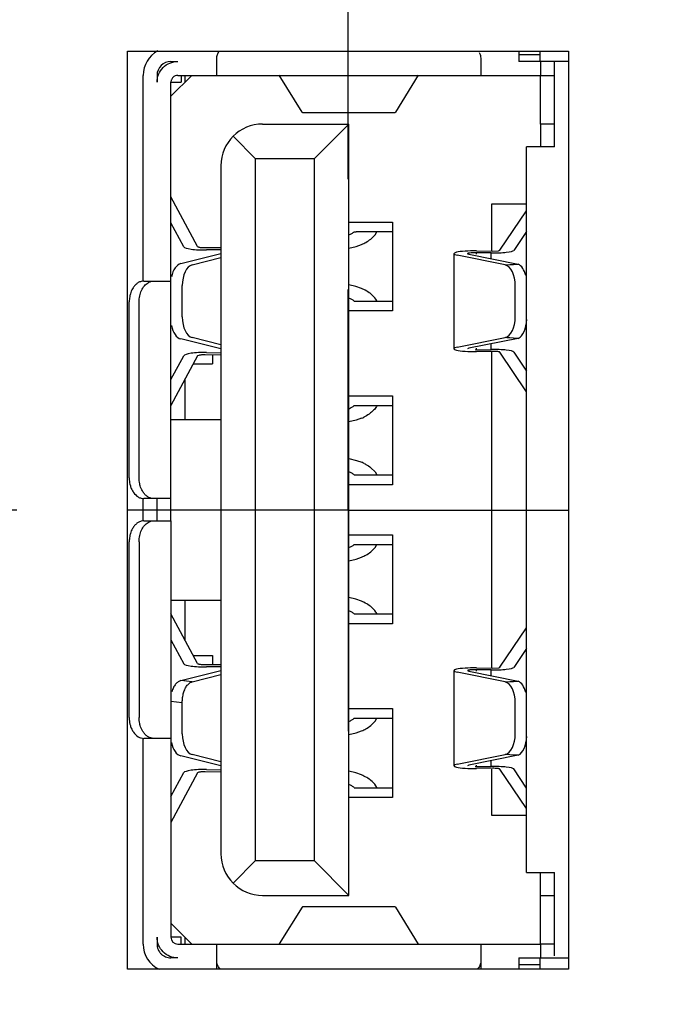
# Model space of a CAD drawing. Header units: inches. Extents: x 0.2 to 16.8, y 0.2 to 10.8.
# Tile 13 of 19: x 7.96 to 8.333, y 6.476 to 7.034. Entities that reach past the tile are written whole.
import ezdxf

# ---------------------------------------------------------------- set-up
doc = ezdxf.new("R2010")
doc.units = ezdxf.units.IN
doc.header["$LTSCALE"] = 0.935
doc.header["$MEASUREMENT"] = 0
doc.linetypes.add('CENTER', pattern=[0.6, 0.375, -0.075, 0.075, -0.075])
doc.layers.get('0').update_dxf_attribs({"linetype": 'CONTINUOUS'})
doc.layers.add('DEFAULT_1', color=7, linetype='CENTER')
doc.layers.add('DIMENSIONS', color=7, linetype='CONTINUOUS')
doc.styles.get("Standard").update_dxf_attribs({"font": 'txt', "width": 0.8})
doc.dimstyles.new('DIMSTYLE_1', dxfattribs={"dimtxt": 0.125, "dimasz": 0.18, "dimexe": 0.125, "dimexo": 0.0625, "dimgap": 0.09, "dimtad": 0, "dimtih": 1, "dimtoh": 1, "dimdec": 3, "dimzin": 4, "dimdsep": 46, "dimtxsty": 'STANDARD', "dimblk": '_FILLED', "dimblk1": '_FILLED', "dimblk2": '_FILLED', "dimcen": 0.09, "dimadec": 0, "dimazin": 0, "dimtp": 0.01, "dimtm": 0.01, "dimtfac": 1, "dimtdec": 3, "dimtofl": 0, "dimtmove": 0, "dimatfit": 3, "dimldrblk": '_FILLED', "dimfxl": 1, "dimtolj": 1, "dimtzin": 4, "dimarcsym": 0})

# ---------------------------------------------------------------- blocks, each defined once
blk = doc.blocks.new('*D7')
at = {"layer": 'DIMENSIONS', "color": 2, "linetype": 'CONTINUOUS'}
blk.add_line((7.9581584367, 6.756322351), (7.1049207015, 6.756322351), dxfattribs=at)
at = {"layer": 'DIMENSIONS', "color": 2, "linetype": 'CONTINUOUS', "insert": (7.0424207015, 6.818822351), "char_height": 0.125, "width": 1.325, "attachment_point": 3, "line_spacing_factor": 0.9}
blk.add_mtext('3.622{\\Ftxt.shx;\\W1.000000;\\H0.125000; }[92.01]', dxfattribs=at)
blk = doc.blocks.new('_FILLED')
at = {"color": 0, "linetype": 'BYBLOCK'}
blk.add_solid([(0, 0), (-1, 0.1736111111), (-1, -0.1736111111)], dxfattribs=at)
blk = doc.blocks.new('*D8')
at = {"layer": 'DIMENSIONS', "color": 2, "linetype": 'CONTINUOUS'}
blk.add_line((8.1858041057, 7.217122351), (7.1049207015, 7.217122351), dxfattribs=at)
at = {"layer": 'DIMENSIONS', "color": 2, "linetype": 'CONTINUOUS', "insert": (7.0424207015, 7.279622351), "char_height": 0.125, "width": 1.425, "attachment_point": 3, "line_spacing_factor": 0.9}
blk.add_mtext('4.083{\\Ftxt.shx;\\W1.000000;\\H0.125000; }[103.71]', dxfattribs=at)
blk = doc.blocks.new('*D16')
at = {"layer": 'DIMENSIONS', "color": 2, "linetype": 'CONTINUOUS'}
blk.add_line((8.1457584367, 6.943922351), (8.1457584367, 8.764272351), dxfattribs=at)
at = {"layer": 'DIMENSIONS', "color": 2, "linetype": 'CONTINUOUS', "insert": (8.0832584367, 8.826772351), "char_height": 0.125, "width": 1.225, "attachment_point": 1, "rotation": 90, "line_spacing_factor": 0.9}
blk.add_mtext('.703{\\Ftxt.shx;\\W1.000000;\\H0.125000; }[17.85]', dxfattribs=at)

msp = doc.modelspace()

# ---------------------------------------------------------------- linework, layer by layer
at = {"color": 6, "linetype": 'CONTINUOUS'}
for p, q in [((8.0207584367, 6.496322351), (8.0207584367, 7.016322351)), ((8.0207584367, 7.016322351), (8.2707584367, 7.016322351)), ((8.2544277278, 7.016322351), (8.2544277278, 7.0105446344)), ((8.2707584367, 7.016322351), (8.2707584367, 6.496322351)), ((8.0453726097, 7.0105446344), (8.0493096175, 7.0105446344)), ((8.2707584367, 7.0105446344), (8.2426167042, 7.0105446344)), ((8.2626954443, 6.9621194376), (8.2626954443, 7.0105446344)), ((8.0296245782, 6.8861351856), (8.0296245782, 7.0026706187)), ((8.0374985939, 7.0026706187), (8.0374985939, 6.9987336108)), ((8.0493096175, 7.0026706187), (8.2548214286, 7.0026706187)), ((8.0512781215, 7.0026706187), (8.0512781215, 6.9987336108)), ((8.1197308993, 6.981810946), (8.1067532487, 7.0027302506)), ((8.1855667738, 7.0027302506), (8.1725891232, 6.981810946)), ((8.2548214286, 6.9751115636), (8.2548214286, 7.0026706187)), ((8.0453726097, 6.7629068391), (8.0453726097, 6.9987336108)), ((8.1197308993, 6.981810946), (8.1199512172, 6.9816356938)), ((8.1199502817, 6.9816348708), (8.1723697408, 6.9816348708)), ((8.1723688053, 6.9816356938), (8.1725891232, 6.981810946)), ((8.0973411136, 6.9751115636), (8.1461600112, 6.9751115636)), ((8.1264749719, 6.9554265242), (8.1461600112, 6.9751115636)), ((8.1461600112, 6.5381036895), (8.1461600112, 6.9751115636)), ((8.0806378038, 6.9681928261), (8.0934041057, 6.9554265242)), ((8.2469474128, 6.5510958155), (8.2469474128, 6.9621194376)), ((8.2626954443, 6.9621194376), (8.2469474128, 6.9621194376)), ((8.0737190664, 6.9514895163), (8.0737190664, 6.5617257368)), ((8.0934041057, 6.5577887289), (8.0934041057, 6.9554265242)), ((8.1264749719, 6.9554265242), (8.0934041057, 6.9554265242)), ((8.1264749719, 6.9554265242), (8.1264749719, 6.5577887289)), ((8.060521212, 6.9056880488), (8.0453726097, 6.9337729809)), ((8.2272623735, 6.9031095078), (8.2272623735, 6.929835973)), ((8.2272623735, 6.929835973), (8.2469474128, 6.929835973)), ((8.2317988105, 6.903586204), (8.2469474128, 6.9259660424)), ((8.05267923, 6.9055690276), (8.0453726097, 6.9191152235)), ((8.1461600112, 6.9195997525), (8.1709631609, 6.9195997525)), ((8.1709631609, 6.9195997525), (8.1709631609, 6.8692060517)), ((8.1709565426, 6.9140879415), (8.1504469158, 6.9140879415)), ((8.1586734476, 6.9099438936), (8.1610596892, 6.9123334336)), ((8.1610596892, 6.9123334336), (8.162155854, 6.9140879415)), ((8.2469474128, 6.9142858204), (8.2396407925, 6.9034913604)), ((8.1461852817, 6.9048087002), (8.1502912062, 6.9057611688)), ((8.1502912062, 6.9057611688), (8.153454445, 6.9068932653)), ((8.0509441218, 6.8960764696), (8.0737190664, 6.9017768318)), ((8.0737190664, 6.9038990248), (8.0655065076, 6.9037743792)), ((8.2056294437, 6.9016459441), (8.2056294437, 6.847789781)), ((8.2348350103, 6.8953411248), (8.2076291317, 6.9007672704)), ((8.2141700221, 6.9013532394), (8.242231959, 6.895756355)), ((8.0574850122, 6.8953411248), (8.0737190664, 6.8994043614)), ((8.051813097, 6.8658444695), (8.051813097, 6.8835912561)), ((8.1502450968, 6.8830582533), (8.1461790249, 6.8839982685)), ((8.2405069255, 6.8658444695), (8.2405069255, 6.8835912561)), ((8.1534377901, 6.8819195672), (8.1502450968, 6.8830582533)), ((8.0217505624, 6.7747178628), (8.0217505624, 6.874324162)), ((8.0273183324, 6.7747178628), (8.0273183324, 6.874324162)), ((8.1492792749, 6.8747178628), (8.170956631, 6.8747178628)), ((8.1709631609, 6.8692060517), (8.1461600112, 6.8692060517)), ((8.0737190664, 6.8476588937), (8.0509441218, 6.8533592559)), ((8.0737190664, 6.8500313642), (8.0574850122, 6.8540946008)), ((8.2076291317, 6.8486684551), (8.2348350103, 6.8540946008)), ((8.242231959, 6.8536793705), (8.2141700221, 6.8480824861)), ((8.0655065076, 6.8456613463), (8.0737190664, 6.8455367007)), ((8.2272623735, 6.6668890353), (8.2272623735, 6.8458495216)), ((8.2469474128, 6.8234696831), (8.2317988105, 6.8458495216)), ((8.2396407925, 6.8459443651), (8.2469474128, 6.8351499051)), ((8.0453726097, 6.830320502), (8.05267923, 6.8438666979)), ((8.060521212, 6.8437476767), (8.0453726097, 6.8156627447)), ((8.0581139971, 6.8392847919), (8.0689946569, 6.8392847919)), ((8.1461600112, 6.8211745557), (8.1709631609, 6.8211745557)), ((8.1709631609, 6.8211745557), (8.1709631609, 6.7707808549)), ((8.1504469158, 6.8156627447), (8.1709565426, 6.8156627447)), ((8.0453726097, 6.8077887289), (8.0737190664, 6.8077887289)), ((8.1503592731, 6.8073553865), (8.1462015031, 6.8063863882)), ((8.1534325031, 6.8084579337), (8.1503592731, 6.8073553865)), ((8.1462093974, 6.7855674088), (8.1504573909, 6.7845702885)), ((8.1504573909, 6.7845702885), (8.1535315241, 6.7834552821)), ((8.1587293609, 6.7803911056), (8.1610614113, 6.7780443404)), ((8.1610614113, 6.7780443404), (8.162155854, 6.7762926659)), ((8.1492792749, 6.7762926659), (8.170956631, 6.7762926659)), ((8.1709631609, 6.7707808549), (8.1461600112, 6.7707808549)), ((8.0296245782, 6.7503084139), (8.0296245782, 6.7629068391)), ((8.0374985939, 6.7503084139), (8.0374985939, 6.7629068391)), ((8.0453726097, 6.7503084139), (8.0453726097, 6.5144816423)), ((8.0217505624, 6.6388910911), (8.0217505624, 6.7384973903)), ((8.0273183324, 6.7384973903), (8.0273183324, 6.6388910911)), ((8.1461600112, 6.7424343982), (8.1709631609, 6.7424343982)), ((8.1709631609, 6.7424343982), (8.1709631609, 6.6920406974)), ((8.1504469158, 6.7369225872), (8.1709565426, 6.7369225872)), ((8.1586734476, 6.7327785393), (8.1610596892, 6.7351680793)), ((8.1610596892, 6.7351680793), (8.162155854, 6.7369225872)), ((8.1461852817, 6.7276433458), (8.1502912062, 6.7285958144)), ((8.1502912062, 6.7285958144), (8.153454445, 6.7297279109)), ((8.0453726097, 6.7054265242), (8.0737190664, 6.7054265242)), ((8.1502450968, 6.7058928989), (8.1461790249, 6.7068329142)), ((8.1534377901, 6.7047542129), (8.1502450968, 6.7058928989)), ((8.060521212, 6.6694675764), (8.0453726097, 6.6975525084)), ((8.1492792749, 6.6975525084), (8.170956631, 6.6975525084)), ((8.1709631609, 6.6920406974), (8.1461600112, 6.6920406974)), ((8.2317988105, 6.6673657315), (8.2469474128, 6.68974557)), ((8.0453726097, 6.6828947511), (8.05267923, 6.6693485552)), ((8.2469474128, 6.678065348), (8.2396407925, 6.667270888)), ((8.0581139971, 6.6739304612), (8.0689946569, 6.6739304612)), ((8.0737190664, 6.6676785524), (8.0655065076, 6.6675539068)), ((8.0509441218, 6.6598559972), (8.0737190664, 6.6655563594)), ((8.0574850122, 6.6591206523), (8.0737190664, 6.6631838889)), ((8.2056294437, 6.6654254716), (8.2056294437, 6.6115693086)), ((8.2348350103, 6.6591206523), (8.2076291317, 6.664546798)), ((8.2141700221, 6.665132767), (8.242231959, 6.6595358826)), ((8.051813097, 6.629623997), (8.051813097, 6.6473707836)), ((8.1461600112, 6.6440092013), (8.1709631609, 6.6440092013)), ((8.1709631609, 6.6440092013), (8.1709631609, 6.5936155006)), ((8.2405069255, 6.629623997), (8.2405069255, 6.6473707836)), ((8.1504469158, 6.6384973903), (8.1709565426, 6.6384973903)), ((8.1610596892, 6.6367428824), (8.162155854, 6.6384973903)), ((8.1586734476, 6.6343533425), (8.1610596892, 6.6367428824)), ((8.0296245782, 6.5105446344), (8.0296245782, 6.6270800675)), ((8.1461852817, 6.629218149), (8.1502912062, 6.6301706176)), ((8.1502912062, 6.6301706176), (8.153454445, 6.6313027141)), ((8.0737190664, 6.6114384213), (8.0509441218, 6.6171387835)), ((8.0737190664, 6.6138108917), (8.0574850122, 6.6178741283)), ((8.2076291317, 6.6124479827), (8.2348350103, 6.6178741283)), ((8.242231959, 6.6174588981), (8.2141700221, 6.6118620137)), ((8.0453726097, 6.5941000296), (8.05267923, 6.6076462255)), ((8.060521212, 6.6075272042), (8.0453726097, 6.5794422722)), ((8.0655065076, 6.6094408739), (8.0737190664, 6.6093162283)), ((8.1502450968, 6.6074677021), (8.1461790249, 6.6084077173)), ((8.1534377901, 6.6063290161), (8.1502450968, 6.6074677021)), ((8.2272623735, 6.5833792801), (8.2272623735, 6.6096290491)), ((8.2469474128, 6.5872492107), (8.2317988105, 6.6096290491)), ((8.2469474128, 6.5989294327), (8.2396407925, 6.6097238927)), ((8.1492792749, 6.5991273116), (8.170956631, 6.5991273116)), ((8.1709631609, 6.5936155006), (8.1461600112, 6.5936155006)), ((8.2469474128, 6.5833792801), (8.2272623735, 6.5833792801)), ((8.0934041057, 6.5577887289), (8.0806378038, 6.545022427)), ((8.0934041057, 6.5577887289), (8.1264749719, 6.5577887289)), ((8.1461600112, 6.5381036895), (8.1264749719, 6.5577887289)), ((8.2469474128, 6.5510958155), (8.2626954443, 6.5510958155)), ((8.2548214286, 6.5105446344), (8.2548214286, 6.5510958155)), ((8.2626954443, 6.5038889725), (8.2626954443, 6.5510958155)), ((8.0973411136, 6.5381036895), (8.1461600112, 6.5381036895)), ((8.2548214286, 6.5381036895), (8.2626954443, 6.5381036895)), ((8.1197308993, 6.531463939), (8.1067899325, 6.5106037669)), ((8.1199512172, 6.5316391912), (8.1197308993, 6.531463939)), ((8.1723697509, 6.5316400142), (8.1199502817, 6.5316400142)), ((8.172368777, 6.5316389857), (8.1725891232, 6.531463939)), ((8.1725891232, 6.531463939), (8.1855667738, 6.5105446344)), ((8.0374985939, 6.5144816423), (8.0374985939, 6.5105446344)), ((8.0493096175, 6.5105446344), (8.2548214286, 6.5105446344)), ((8.0512781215, 6.5105446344), (8.0512781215, 6.5144816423)), ((8.0493096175, 6.5026706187), (8.0453726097, 6.5026706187)), ((8.2426167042, 6.5026706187), (8.2707584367, 6.5026706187)), ((8.2544277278, 6.5026706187), (8.2544277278, 6.496322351)), ((8.2707584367, 6.496322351), (8.0207584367, 6.496322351)), ((8.0733166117, 6.4962354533), (8.072270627, 6.4976212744))]:
    msp.add_line(p, q, dxfattribs=at)
at = {"color": 7, "linetype": 'CONTINUOUS'}
for p, q in [((8.0713568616, 7.0026706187), (8.0713568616, 7.0123732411)), ((8.2209631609, 7.0123732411), (8.2209631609, 7.0026706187)), ((8.2426167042, 7.016322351), (8.2426167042, 7.0105446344)), ((8.2426167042, 7.0144816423), (8.2544277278, 7.0144816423)), ((8.2548214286, 7.0105446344), (8.2548214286, 7.0026706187)), ((8.0453726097, 6.9908595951), (8.0571836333, 7.0026706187)), ((8.0532466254, 7.0026706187), (8.0532466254, 6.9987336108)), ((8.2548214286, 7.0026706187), (8.2626954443, 7.0026706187)), ((8.0453726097, 6.9987336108), (8.0512781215, 6.9987336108)), ((8.2548214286, 6.9751115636), (8.2548214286, 6.9621194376)), ((8.2626954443, 6.9751115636), (8.2548214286, 6.9751115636)), ((8.1492792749, 6.9140879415), (8.1504469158, 6.9140879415)), ((8.0647969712, 6.9050898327), (8.0737190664, 6.9052252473)), ((8.2135025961, 6.901645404), (8.2141700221, 6.9013532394)), ((8.2268135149, 6.9020612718), (8.2177952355, 6.9021703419)), ((8.2185047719, 6.9032185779), (8.2275230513, 6.9031095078)), ((8.2185047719, 6.9013532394), (8.2185047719, 6.9021703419)), ((8.2268135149, 6.8988315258), (8.2268135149, 6.9020612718)), ((8.2275230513, 6.9031095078), (8.2310749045, 6.9033267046)), ((8.2310749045, 6.9033267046), (8.2317988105, 6.903586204)), ((8.0301022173, 6.8861351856), (8.0453726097, 6.8861351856)), ((8.2268135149, 6.8473744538), (8.2268135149, 6.8506041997)), ((8.0737190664, 6.8442104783), (8.0647969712, 6.8443458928)), ((8.2141700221, 6.8480824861), (8.2135042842, 6.8477763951)), ((8.2177952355, 6.8472653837), (8.2268135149, 6.8473744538)), ((8.2185047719, 6.8472653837), (8.2185047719, 6.8480824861)), ((8.2275230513, 6.8463262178), (8.2185047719, 6.8462171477)), ((8.0611831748, 6.8440607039), (8.060521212, 6.8437476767)), ((8.0689946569, 6.8442104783), (8.0689946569, 6.8392847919)), ((8.0532466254, 6.8302608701), (8.0532466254, 6.8077887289)), ((8.1492792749, 6.8156627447), (8.1504469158, 6.8156627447)), ((8.0453726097, 6.7629068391), (8.0301022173, 6.7629068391)), ((8.0453726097, 6.7503084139), (8.0453726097, 6.7629068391)), ((8.0301022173, 6.7503084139), (8.0453726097, 6.7503084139)), ((8.1492792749, 6.7369225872), (8.1504469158, 6.7369225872)), ((8.0532466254, 6.7054265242), (8.0532466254, 6.682954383)), ((8.0689946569, 6.6739304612), (8.0689946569, 6.6690047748)), ((8.0647969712, 6.6688693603), (8.0737190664, 6.6690047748)), ((8.2268135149, 6.6658407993), (8.2177952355, 6.6659498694)), ((8.2185047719, 6.6669981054), (8.2275230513, 6.6668890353)), ((8.2185047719, 6.665132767), (8.2185047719, 6.6659498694)), ((8.2268135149, 6.6626110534), (8.2268135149, 6.6658407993)), ((8.2275230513, 6.6668890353), (8.2311344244, 6.6671158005)), ((8.2311344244, 6.6671158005), (8.2317988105, 6.6673657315)), ((8.2135025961, 6.6654249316), (8.2141700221, 6.665132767)), ((8.0574850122, 6.6591206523), (8.0509441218, 6.6598559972)), ((8.0452722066, 6.6481061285), (8.051813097, 6.6473707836)), ((8.1492792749, 6.6384973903), (8.1504469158, 6.6384973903)), ((8.0453726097, 6.6270800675), (8.0301022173, 6.6270800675)), ((8.2141700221, 6.6118620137), (8.2135042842, 6.6115559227)), ((8.2177952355, 6.6110449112), (8.2268135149, 6.6111539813)), ((8.2185047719, 6.6110449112), (8.2185047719, 6.6118620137)), ((8.2275230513, 6.6101057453), (8.2185047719, 6.6099966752)), ((8.2268135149, 6.6111539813), (8.2268135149, 6.6143837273)), ((8.0611831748, 6.6078402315), (8.060521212, 6.6075272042)), ((8.0737190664, 6.6079900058), (8.0647969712, 6.6081254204)), ((8.0571836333, 6.5105446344), (8.0453726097, 6.522355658)), ((8.0512781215, 6.5144816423), (8.0453726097, 6.5144816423)), ((8.0532466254, 6.5144816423), (8.0532466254, 6.5105446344)), ((8.0713568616, 6.496322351), (8.0713568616, 6.5105446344)), ((8.2209631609, 6.5105446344), (8.2209631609, 6.496322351)), ((8.2548214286, 6.5105446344), (8.2548214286, 6.5026706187)), ((8.2626954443, 6.5105446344), (8.2548214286, 6.5105446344)), ((8.2426167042, 6.5026706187), (8.2426167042, 6.496322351)), ((8.2548214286, 6.4987336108), (8.2426167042, 6.4987336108))]:
    msp.add_line(p, q, dxfattribs=at)
at = {"color": 6, "linetype": 'CONTINUOUS'}
for centre, radius, start, end in [((8.0453726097, 7.0026706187), 0.0157480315, 118.4261222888, 180.0000000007), ((8.0453726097, 7.0026706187), 0.0078740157, 89.9999999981, 179.9999999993), ((8.0973411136, 6.9514895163), 0.0236220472, 90, 180), ((8.1432157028, 6.9310162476), 0.0262059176, 292.9982765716, 296.1833348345), ((8.143354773, 6.8580947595), 0.0258706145, 63.8321290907, 67.0611874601), ((8.0381847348, 6.8743229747), 0.0164341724, 177.2652065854, 179.9958607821), ((8.1433596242, 6.8322678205), 0.0258529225, 292.931008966, 296.1584509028), ((8.1432825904, 6.7595123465), 0.0260442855, 63.6925377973, 66.8263301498), ((8.0381847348, 6.7384962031), 0.0164341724, 177.2652065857, 179.995860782), ((8.1432157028, 6.7538508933), 0.0262059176, 292.9982765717, 296.1833348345), ((8.143354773, 6.6809294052), 0.0258706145, 63.8321290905, 67.0611874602), ((8.1432157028, 6.6554256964), 0.0262059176, 292.9982765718, 296.1833348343), ((8.143354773, 6.5825042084), 0.0258706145, 63.8321290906, 67.0611874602), ((8.0973411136, 6.5617257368), 0.0236220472, 180, 270), ((8.0453726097, 6.5105446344), 0.0157480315, 179.9999999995, 245.3207296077), ((8.0493096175, 6.5144816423), 0.0039370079, 180.0000000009, 269.9999999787)]:
    msp.add_arc(centre, radius, start, end, dxfattribs=at)
for centre, major_axis, ratio, start_param, end_param in [((8.064442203, 6.9057475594), (0.0118110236, 0), 0.1677450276, 3.2318261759, 4.8026225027), ((8.2174404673, 6.9016462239), (0.0118110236, 0), 0.1336697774, 1.4805628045, 3.7320375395), ((8.2278778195, 6.9036336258), (0.0118110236, 0), 0.1336697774, -1.6610298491, -0.0902335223), ((8.0518477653, 6.8843266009), (0, 0.0118624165), 0.5543186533, 0.1378608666, 1.2137329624), ((8.0583886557, 6.8835912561), (0, 0.0118624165), 0.5543186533, 6.4210461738, 7.853981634), ((8.7563280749, 6.9423205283), (0.5219162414, 0.0469419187), 0.0035950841, -3.1016425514, -2.9685891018), ((8.2339313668, 6.8835912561), (-0, 0.0118624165), 0.5543186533, 4.7123889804, 6.1453244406), ((8.2404722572, 6.8843266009), (-0, 0.0118624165), 0.5543186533, 5.1423778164, 6.012270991), ((8.0583886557, 6.8658444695), (-0, 0.0118624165), 0.5543186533, 1.5707963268, 3.003731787), ((8.2339313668, 6.8658444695), (-0, 0.0118624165), 0.5543186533, 3.2794535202, 4.7123889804), ((8.2404722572, 6.8651091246), (-0, 0.0118624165), 0.5543186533, -2.8706783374, -1.6401381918), ((8.0518477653, 6.8651091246), (-0, 0.0118624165), 0.5543186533, -4.3569844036, -3.2794535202), ((8.7563280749, 6.8071151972), (0.5219162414, -0.0469419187), 0.0035950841, 2.9685891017, 3.1016425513), ((8.064442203, 6.8436881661), (0.0118110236, 0), 0.1677450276, 1.4805628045, 3.0513591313), ((8.2174404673, 6.8477895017), (0.0118110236, -0), 0.1336697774, 2.5511477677, 4.8026225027), ((8.2278778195, 6.8458020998), (0.0118110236, 0), 0.1336697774, 0.0902335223, 1.6610298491), ((8.064442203, 6.669527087), (0.0118110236, -0), 0.1677450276, -3.0513591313, -1.4805628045), ((8.2174404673, 6.6654257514), (0.0118110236, 0), 0.1336697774, 1.4805628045, 3.7320375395), ((8.2278778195, 6.6674131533), (0.0118110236, -0), 0.1336697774, -1.6610298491, -0.0902335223), ((8.7563280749, 6.7061000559), (0.5219162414, 0.0469419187), 0.0035950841, -3.1016425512, -2.9685891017), ((8.2339313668, 6.6473707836), (0, 0.0118624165), 0.5543186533, 4.7123889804, 6.1453244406), ((8.2404722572, 6.6481061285), (0, 0.0118624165), 0.5543186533, 5.1423778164, 6.012270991), ((8.0583886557, 6.629623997), (-0, 0.0118624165), 0.5543186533, 1.5707963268, 3.003731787), ((8.2339313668, 6.629623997), (-0, 0.0118624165), 0.5543186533, 3.2794535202, 4.7123889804), ((8.2404722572, 6.6288886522), (-0, 0.0118624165), 0.5543186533, -2.8706783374, -1.6401381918), ((8.0518477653, 6.6288886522), (-0, 0.0118624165), 0.5543186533, -4.3569844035, -3.2794535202), ((8.7563280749, 6.5708947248), (0.5219162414, -0.0469419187), 0.0035950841, 2.9685891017, 3.1016425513), ((8.2174404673, 6.6115690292), (0.0118110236, -0), 0.1336697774, 2.5511477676, 4.8026225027), ((8.2278778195, 6.6095816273), (0.0118110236, 0), 0.1336697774, 0.0902335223, 1.6610298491), ((8.064442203, 6.6074676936), (0.0118110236, 0), 0.1677450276, 1.4805628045, 3.0513591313)]:
    msp.add_ellipse(centre, major_axis=major_axis, ratio=ratio, start_param=start_param, end_param=end_param, dxfattribs=at)
for points, knots in [([(8.0713568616, 7.0123732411), (8.0713568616, 7.0130727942), (8.0716249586, 7.0145227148), (8.072352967, 7.0157962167), (8.0728067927, 7.0163821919)], [0, 0, 0, 0, 0.4855588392, 1, 1, 1, 1]), ([(8.2200493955, 7.0155939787), (8.2203412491, 7.0150994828), (8.220798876, 7.0140556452), (8.2209631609, 7.0129250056), (8.2209631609, 7.0123732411)], [0, 0, 0, 0, 0.5099624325, 1, 1, 1, 1]), ([(8.1547789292, 6.9074994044), (8.1551434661, 6.9076789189), (8.1565029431, 6.9083902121), (8.1577935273, 6.909238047), (8.1586734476, 6.9099438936)], [0, 0, 0, 0, 0.2648234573, 1, 1, 1, 1]), ([(8.0301022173, 6.8861351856), (8.0295549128, 6.8861351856), (8.0284332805, 6.8859733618), (8.0268388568, 6.8852806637), (8.025385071, 6.8841618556), (8.0245697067, 6.8832029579), (8.0241968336, 6.8826756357)], [0, 0, 0, 0, 0.2313144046, 0.4719131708, 0.7270422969, 1, 1, 1, 1]), ([(8.0273183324, 6.874324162), (8.0273183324, 6.8754694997), (8.0275496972, 6.8777216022), (8.0285664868, 6.8808463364), (8.0301803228, 6.8834496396), (8.0316593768, 6.8847552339), (8.0324492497, 6.8852214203)], [0, 0, 0, 0, 0.2742543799, 0.5375849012, 0.7803773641, 1, 1, 1, 1]), ([(8.0324492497, 6.8852214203), (8.0329437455, 6.8855132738), (8.0339875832, 6.8859709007), (8.0351182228, 6.8861351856), (8.0356699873, 6.8861351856)], [0, 0, 0, 0, 0.5099624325, 1, 1, 1, 1]), ([(8.0223966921, 6.8788789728), (8.0223076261, 6.8785771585), (8.0219859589, 6.8773416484), (8.0218150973, 6.8760676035), (8.0217692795, 6.8751070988)], [0, 0, 0, 0, 0.2465619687, 1, 1, 1, 1]), ([(8.0241968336, 6.8826756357), (8.0240022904, 6.8824005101), (8.0232455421, 6.8812161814), (8.0226987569, 6.8799025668), (8.0223966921, 6.8788789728)], [0, 0, 0, 0, 0.2399661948, 1, 1, 1, 1]), ([(8.1586483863, 6.878882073), (8.1583666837, 6.8791071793), (8.1571427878, 6.8800252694), (8.155812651, 6.8807981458), (8.1547637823, 6.8813137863)], [0, 0, 0, 0, 0.235781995, 1, 1, 1, 1]), ([(8.162155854, 6.8747178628), (8.1619749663, 6.8750938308), (8.1610632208, 6.876679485), (8.1597472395, 6.8780039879), (8.1586483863, 6.878882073)], [0, 0, 0, 0, 0.2287620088, 1, 1, 1, 1]), ([(8.1585581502, 6.8114271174), (8.1582811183, 6.8112086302), (8.1570809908, 6.8103183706), (8.1557809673, 6.8095659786), (8.1547570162, 6.8090627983)], [0, 0, 0, 0, 0.2362023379, 1, 1, 1, 1]), ([(8.162155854, 6.8156627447), (8.1617766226, 6.814874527), (8.160709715, 6.8133165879), (8.1593350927, 6.8120398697), (8.1585581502, 6.8114271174)], [0, 0, 0, 0, 0.4692105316, 1, 1, 1, 1]), ([(8.1548251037, 6.782859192), (8.1551911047, 6.7826779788), (8.1565550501, 6.7819601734), (8.1578487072, 6.7811038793), (8.1587293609, 6.7803911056)], [0, 0, 0, 0, 0.2649634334, 1, 1, 1, 1]), ([(8.0217505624, 6.7747178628), (8.0217505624, 6.7743301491), (8.0218055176, 6.7727945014), (8.0220715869, 6.771264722), (8.0223966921, 6.770163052)], [0, 0, 0, 0, 0.2523598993, 1, 1, 1, 1]), ([(8.027964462, 6.770163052), (8.0278572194, 6.7705264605), (8.0274797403, 6.7720164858), (8.0273183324, 6.7735603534), (8.0273183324, 6.7747178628)], [0, 0, 0, 0, 0.2466149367, 1, 1, 1, 1]), ([(8.0223966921, 6.770163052), (8.0226009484, 6.7694708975), (8.0231001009, 6.7681485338), (8.0244126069, 6.7658562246), (8.0258194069, 6.7644474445), (8.0268814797, 6.7638206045)], [0, 0, 0, 0, 0.2735104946, 0.532595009, 1, 1, 1, 1]), ([(8.0297646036, 6.766366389), (8.0295700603, 6.7666415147), (8.028813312, 6.7678258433), (8.0282665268, 6.769139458), (8.027964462, 6.770163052)], [0, 0, 0, 0, 0.2399661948, 1, 1, 1, 1]), ([(8.0356699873, 6.7629068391), (8.0351226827, 6.7629068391), (8.0340010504, 6.763068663), (8.0324066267, 6.7637613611), (8.0309528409, 6.7648801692), (8.0301374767, 6.7658390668), (8.0297646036, 6.766366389)], [0, 0, 0, 0, 0.2313144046, 0.4719131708, 0.7270422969, 1, 1, 1, 1]), ([(8.0268814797, 6.7638206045), (8.0273759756, 6.7635287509), (8.0284198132, 6.763071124), (8.0295504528, 6.7629068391), (8.0301022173, 6.7629068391)], [0, 0, 0, 0, 0.5099624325, 1, 1, 1, 1]), ([(8.0301022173, 6.7503084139), (8.0295549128, 6.7503084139), (8.0284332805, 6.7501465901), (8.0268388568, 6.749453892), (8.025385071, 6.7483350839), (8.0245697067, 6.7473761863), (8.0241968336, 6.7468488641)], [0, 0, 0, 0, 0.2313144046, 0.4719131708, 0.7270422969, 1, 1, 1, 1]), ([(8.0324492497, 6.7493946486), (8.0329437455, 6.7496865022), (8.0339875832, 6.7501441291), (8.0351182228, 6.7503084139), (8.0356699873, 6.7503084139)], [0, 0, 0, 0, 0.5099624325, 1, 1, 1, 1]), ([(8.0241968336, 6.7468488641), (8.0240022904, 6.7465737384), (8.0232455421, 6.7453894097), (8.0226987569, 6.7440757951), (8.0223966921, 6.7430522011)], [0, 0, 0, 0, 0.2399661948, 1, 1, 1, 1]), ([(8.0273183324, 6.7384973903), (8.0273183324, 6.7396427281), (8.0275496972, 6.7418948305), (8.0285664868, 6.7450195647), (8.0301803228, 6.7476228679), (8.0316593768, 6.7489284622), (8.0324492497, 6.7493946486)], [0, 0, 0, 0, 0.2742543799, 0.5375849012, 0.7803773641, 1, 1, 1, 1]), ([(8.0223966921, 6.7430522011), (8.0223076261, 6.7427503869), (8.0219859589, 6.7415148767), (8.0218150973, 6.7402408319), (8.0217692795, 6.7392803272)], [0, 0, 0, 0, 0.2465619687, 1, 1, 1, 1]), ([(8.1547789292, 6.7303340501), (8.1551434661, 6.7305135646), (8.1565029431, 6.7312248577), (8.1577935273, 6.7320726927), (8.1586734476, 6.7327785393)], [0, 0, 0, 0, 0.2648234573, 1, 1, 1, 1]), ([(8.1586483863, 6.7017167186), (8.1583666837, 6.701941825), (8.1571427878, 6.7028599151), (8.155812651, 6.7036327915), (8.1547637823, 6.704148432)], [0, 0, 0, 0, 0.235781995, 1, 1, 1, 1]), ([(8.162155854, 6.6975525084), (8.1619749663, 6.6979284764), (8.1610632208, 6.6995141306), (8.1597472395, 6.7008386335), (8.1586483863, 6.7017167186)], [0, 0, 0, 0, 0.2287620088, 1, 1, 1, 1]), ([(8.0217505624, 6.6388910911), (8.0217505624, 6.6385033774), (8.0218055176, 6.6369677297), (8.0220715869, 6.6354379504), (8.0223966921, 6.6343362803)], [0, 0, 0, 0, 0.2523598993, 1, 1, 1, 1]), ([(8.027964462, 6.6343362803), (8.0278572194, 6.6346996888), (8.0274797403, 6.6361897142), (8.0273183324, 6.6377335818), (8.0273183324, 6.6388910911)], [0, 0, 0, 0, 0.2466149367, 1, 1, 1, 1]), ([(8.0223966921, 6.6343362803), (8.0226009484, 6.6336441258), (8.0231001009, 6.6323217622), (8.0244126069, 6.6300294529), (8.0258194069, 6.6286206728), (8.0268814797, 6.6279938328)], [0, 0, 0, 0, 0.2735104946, 0.532595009, 1, 1, 1, 1]), ([(8.0297646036, 6.6305396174), (8.0295700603, 6.630814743), (8.028813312, 6.6319990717), (8.0282665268, 6.6333126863), (8.027964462, 6.6343362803)], [0, 0, 0, 0, 0.2399661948, 1, 1, 1, 1]), ([(8.1547789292, 6.6319088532), (8.1551434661, 6.6320883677), (8.1565029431, 6.6327996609), (8.1577935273, 6.6336474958), (8.1586734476, 6.6343533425)], [0, 0, 0, 0, 0.2648234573, 1, 1, 1, 1]), ([(8.0268814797, 6.6279938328), (8.0273759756, 6.6277019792), (8.0284198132, 6.6272443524), (8.0295504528, 6.6270800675), (8.0301022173, 6.6270800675)], [0, 0, 0, 0, 0.5099624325, 1, 1, 1, 1]), ([(8.0356699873, 6.6270800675), (8.0351226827, 6.6270800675), (8.0340010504, 6.6272418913), (8.0324066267, 6.6279345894), (8.0309528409, 6.6290533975), (8.0301374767, 6.6300122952), (8.0297646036, 6.6305396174)], [0, 0, 0, 0, 0.2313144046, 0.4719131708, 0.7270422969, 1, 1, 1, 1]), ([(8.1586483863, 6.6032915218), (8.1583666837, 6.6035166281), (8.1571427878, 6.6044347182), (8.155812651, 6.6052075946), (8.1547637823, 6.6057232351)], [0, 0, 0, 0, 0.235781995, 1, 1, 1, 1]), ([(8.162155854, 6.5991273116), (8.1619749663, 6.5995032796), (8.1610632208, 6.6010889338), (8.1597472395, 6.6024134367), (8.1586483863, 6.6032915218)], [0, 0, 0, 0, 0.2287620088, 1, 1, 1, 1]), ([(8.072270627, 6.4976212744), (8.0719787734, 6.4981157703), (8.0715211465, 6.4991596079), (8.0713568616, 6.5002902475), (8.0713568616, 6.500842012)], [0, 0, 0, 0, 0.5099624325, 1, 1, 1, 1]), ([(8.2209631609, 6.500842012), (8.2209631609, 6.5000237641), (8.2205907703, 6.4983104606), (8.2196052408, 6.4968786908), (8.2190034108, 6.4962354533)], [0, 0, 0, 0, 0.4815686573, 1, 1, 1, 1])]:
    msp.add_open_spline(points, degree=3, knots=knots, dxfattribs=at)
at = {"color": 7, "linetype": 'CONTINUOUS'}
for points, knots in [([(8.0374985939, 6.9987336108), (8.0375290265, 7.0002695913), (8.0380996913, 7.0033768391), (8.040745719, 7.0072975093), (8.0446663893, 7.0099435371), (8.047773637, 7.0105142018), (8.0493096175, 7.0105446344)], [0, 0, 0, 0, 0.2500275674, 0.5, 0.7499724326, 1, 1, 1, 1]), ([(8.0493096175, 7.0026706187), (8.0487987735, 7.0026534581), (8.0480239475, 7.0025054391), (8.047106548, 7.0020325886), (8.0465032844, 7.0015419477), (8.0460119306, 7.0009403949), (8.0456667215, 7.0002452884), (8.0454580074, 6.9995007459), (8.045391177, 6.9989895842), (8.0453726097, 6.9987336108)], [0, 0, 0, 0, 0.2489537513, 0.3742826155, 0.4998496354, 0.6249871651, 0.7496850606, 0.8749971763, 1, 1, 1, 1]), ([(8.1462018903, 6.9122799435), (8.1467852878, 6.9125160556), (8.1478604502, 6.913045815), (8.1488417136, 6.9137325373), (8.1492792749, 6.9140879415)], [0, 0, 0, 0, 0.5275142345, 1, 1, 1, 1]), ([(8.060521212, 6.9056880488), (8.0605709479, 6.90563824), (8.0607130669, 6.9055403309), (8.0609990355, 6.9054221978), (8.0614054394, 6.9053169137), (8.0621703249, 6.9051907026), (8.0633169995, 6.9050996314), (8.064284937, 6.9050852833), (8.0647969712, 6.9050898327)], [0, 0, 0, 0, 0.0483145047, 0.1167670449, 0.2116300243, 0.3357973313, 0.648528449, 1, 1, 1, 1]), ([(8.2177952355, 6.9021703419), (8.2172544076, 6.9021695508), (8.2162453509, 6.9021562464), (8.2151411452, 6.902086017), (8.2144971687, 6.9019979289), (8.2142443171, 6.9019553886), (8.2140243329, 6.901909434), (8.2138410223, 6.9018623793), (8.2136922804, 6.901810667), (8.2135767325, 6.9017598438), (8.2134949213, 6.9016885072), (8.2135025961, 6.901645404)], [0, 0, 0, 0, 0.3694837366, 0.6894398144, 0.7548625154, 0.8134200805, 0.8646528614, 0.9081128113, 0.9433533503, 0.9700895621, 1, 1, 1, 1]), ([(8.1492792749, 6.8747178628), (8.1488413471, 6.8750731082), (8.1478599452, 6.8757599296), (8.1467846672, 6.8762899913), (8.1462012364, 6.876526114)], [0, 0, 0, 0, 0.4725535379, 1, 1, 1, 1]), ([(8.0647969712, 6.8443458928), (8.0644485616, 6.844346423), (8.0637655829, 6.8443395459), (8.0627887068, 6.8442972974), (8.0619304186, 6.8442099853), (8.0614093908, 6.8441183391), (8.0611831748, 6.8440607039)], [0, 0, 0, 0, 0.2877536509, 0.5640610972, 0.8071984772, 1, 1, 1, 1]), ([(8.2317988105, 6.8458495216), (8.2317470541, 6.8458905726), (8.2316017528, 6.8459689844), (8.2313162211, 6.8460624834), (8.2309099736, 6.846146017), (8.2301444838, 6.8462462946), (8.2289997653, 6.8463184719), (8.2280339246, 6.8463298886), (8.2275230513, 6.8463262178)], [0, 0, 0, 0, 0.0456919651, 0.1128352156, 0.2074263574, 0.3320628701, 0.6466325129, 1, 1, 1, 1]), ([(8.1462018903, 6.8138547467), (8.1467852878, 6.8140908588), (8.1478604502, 6.8146206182), (8.1488417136, 6.8153073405), (8.1492792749, 6.8156627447)], [0, 0, 0, 0, 0.5275142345, 1, 1, 1, 1]), ([(8.1492792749, 6.7762926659), (8.1488413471, 6.7766479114), (8.1478599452, 6.7773347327), (8.1467846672, 6.7778647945), (8.1462012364, 6.7781009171)], [0, 0, 0, 0, 0.4725535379, 1, 1, 1, 1]), ([(8.1462018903, 6.7351145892), (8.1467852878, 6.7353507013), (8.1478604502, 6.7358804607), (8.1488417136, 6.736567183), (8.1492792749, 6.7369225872)], [0, 0, 0, 0, 0.5275142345, 1, 1, 1, 1]), ([(8.1492792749, 6.6975525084), (8.1488413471, 6.6979077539), (8.1478599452, 6.6985945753), (8.1467846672, 6.699124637), (8.1462012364, 6.6993607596)], [0, 0, 0, 0, 0.4725535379, 1, 1, 1, 1]), ([(8.060521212, 6.6694675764), (8.0605709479, 6.6694177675), (8.0607130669, 6.6693198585), (8.0609990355, 6.6692017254), (8.0614054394, 6.6690964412), (8.0621703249, 6.6689702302), (8.0633169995, 6.6688791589), (8.064284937, 6.6688648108), (8.0647969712, 6.6688693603)], [0, 0, 0, 0, 0.0483145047, 0.1167670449, 0.2116300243, 0.3357973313, 0.648528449, 1, 1, 1, 1]), ([(8.2177952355, 6.6659498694), (8.2172544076, 6.6659490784), (8.2162453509, 6.665935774), (8.2151411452, 6.6658655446), (8.2144971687, 6.6657774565), (8.2142443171, 6.6657349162), (8.2140243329, 6.6656889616), (8.2138410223, 6.6656419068), (8.2136922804, 6.6655901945), (8.2135767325, 6.6655393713), (8.2134949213, 6.6654680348), (8.2135025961, 6.6654249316)], [0, 0, 0, 0, 0.3694837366, 0.6894398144, 0.7548625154, 0.8134200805, 0.8646528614, 0.9081128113, 0.9433533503, 0.9700895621, 1, 1, 1, 1]), ([(8.0509441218, 6.6598559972), (8.0504045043, 6.659677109), (8.0493086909, 6.6591149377), (8.048164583, 6.6580057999), (8.0473740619, 6.6568584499), (8.0466229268, 6.6554520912), (8.0462059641, 6.6542845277), (8.0459822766, 6.6534708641)], [0, 0, 0, 0, 0.2028251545, 0.4320881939, 0.5606906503, 0.6989352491, 1, 1, 1, 1]), ([(8.051813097, 6.6473707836), (8.0518365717, 6.6483135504), (8.0519699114, 6.6501664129), (8.0524742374, 6.6528227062), (8.0533404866, 6.6551763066), (8.0541723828, 6.6565445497), (8.0546429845, 6.6571219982)], [0, 0, 0, 0, 0.2742013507, 0.5391415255, 0.7834076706, 1, 1, 1, 1]), ([(8.0546429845, 6.6571219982), (8.0550368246, 6.657605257), (8.055889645, 6.658432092), (8.0569585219, 6.6589683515), (8.0574850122, 6.6591206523)], [0, 0, 0, 0, 0.5321559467, 1, 1, 1, 1]), ([(8.1462018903, 6.6366893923), (8.1467852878, 6.6369255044), (8.1478604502, 6.6374552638), (8.1488417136, 6.6381419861), (8.1492792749, 6.6384973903)], [0, 0, 0, 0, 0.5275142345, 1, 1, 1, 1]), ([(8.2317988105, 6.6096290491), (8.2317470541, 6.6096701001), (8.2316017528, 6.609748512), (8.2313162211, 6.609842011), (8.2309099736, 6.6099255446), (8.2301444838, 6.6100258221), (8.2289997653, 6.6100979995), (8.2280339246, 6.6101094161), (8.2275230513, 6.6101057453)], [0, 0, 0, 0, 0.0456919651, 0.1128352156, 0.2074263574, 0.3320628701, 0.6466325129, 1, 1, 1, 1]), ([(8.0647969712, 6.6081254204), (8.0644485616, 6.6081259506), (8.0637655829, 6.6081190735), (8.0627887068, 6.608076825), (8.0619304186, 6.6079895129), (8.0614093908, 6.6078978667), (8.0611831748, 6.6078402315)], [0, 0, 0, 0, 0.2877536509, 0.5640610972, 0.8071984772, 1, 1, 1, 1]), ([(8.1492792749, 6.5991273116), (8.1488413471, 6.5994825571), (8.1478599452, 6.6001693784), (8.1467846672, 6.6006994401), (8.1462012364, 6.6009355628)], [0, 0, 0, 0, 0.4725535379, 1, 1, 1, 1]), ([(8.0493096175, 6.5026706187), (8.047773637, 6.5027010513), (8.0446663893, 6.503271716), (8.040745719, 6.5059177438), (8.0380996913, 6.509838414), (8.0375290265, 6.5129456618), (8.0374985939, 6.5144816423)], [0, 0, 0, 0, 0.2500275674, 0.5, 0.7499724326, 1, 1, 1, 1]), ([(8.0374985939, 6.5105446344), (8.0375172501, 6.510032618), (8.0376352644, 6.5090073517), (8.0380656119, 6.5075194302), (8.0387769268, 6.5061369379), (8.039761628, 6.5049336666), (8.0409648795, 6.5039489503), (8.0423474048, 6.5032377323), (8.0438353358, 6.5028074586), (8.0448605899, 6.5026893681), (8.0453726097, 6.5026706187)], [0, 0, 0, 0, 0.1246020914, 0.2497453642, 0.3747548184, 0.5000015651, 0.6252463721, 0.7502527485, 0.8753962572, 1, 1, 1, 1])]:
    msp.add_open_spline(points, degree=3, knots=knots, dxfattribs=at)
at = {"layer": 'DEFAULT_1', "color": 7, "linetype": 'CENTER'}
for q in [(8.1457584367, 6.881422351), (8.0206584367, 6.756322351), (8.1457584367, 6.631222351), (8.2708584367, 6.756322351)]:
    msp.add_line((8.1457584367, 6.756322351), q, dxfattribs=at)

# ---------------------------------------------------------------- dimensions: what is measured, and where the dimension line sits
at = {"layer": 'DIMENSIONS', "color": 2, "linetype": 'CONTINUOUS'}
for feature_location, offset, dtype, origin, picture, middle in [((8.1457584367, 6.943922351), (0, 1.8203500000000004), 1, (8.8484041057, 6.881422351), '*D16', (8.1457584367, 9.439272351)), ((8.1858041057, 7.217122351), (-1.0808834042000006, 0), 0, (8.2483041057, 3.133862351), '*D8', (6.3299207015, 7.217122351)), ((7.9581584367, 6.756322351), (-0.8532377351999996, 0), 0, (8.0206584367, 3.133862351), '*D7', (6.3799207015, 6.756322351))]:
    dim = msp.add_ordinate_dim(feature_location=feature_location, offset=offset, dtype=dtype, origin=origin, dimstyle='DIMSTYLE_1', override={"dimtad": 1, "dimtih": 0, "dimtoh": 0}, dxfattribs=at)
    dim.commit()
    dim.dimension.update_dxf_attribs({"geometry": picture, "text_midpoint": middle})

doc.saveas('drawing.dxf')
